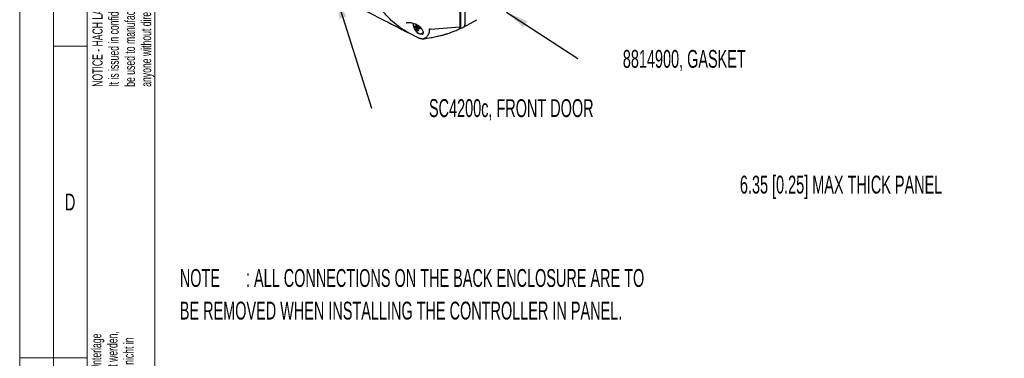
# Model space of a CAD drawing. Header units: millimetres. Extents: x 0 to 1680, y 0 to 1188.
# Tile 9 of 40: x 0 to 583, y 594 to 794. Entities that reach past the tile are written whole.
import ezdxf

# ---------------------------------------------------------------- set-up
doc = ezdxf.new("R2010")
doc.units = ezdxf.units.MM
doc.header["$LTSCALE"] = 4
doc.layers.add('FORMAT', color=7, linetype='Continuous')
doc.styles.add('SLDTEXTSTYLE0', font='TXT', dxfattribs={"width": 0.605})
doc.styles.add('SLDTEXTSTYLE1', font='TXT', dxfattribs={"width": 0.638186})
doc.dimstyles.new('SLDDIMSTYLE0', dxfattribs={"dimtxt": 0.18, "dimasz": 13.208, "dimexe": 0, "dimexo": 0.0625, "dimgap": 0, "dimtad": 0, "dimtih": 1, "dimtoh": 1, "dimdec": 0, "dimrnd": 1e-09, "dimzin": 0, "dimdsep": 46, "dimtxsty": 'Standard', "dimsah": 1, "dimcen": 0.09, "dimadec": 0, "dimazin": 0, "dimtfac": 13.208, "dimtdec": 0, "dimtofl": 0, "dimtmove": 0, "dimatfit": 3, "dimfxl": 1, "dimfrac": 2, "dimtolj": 1, "dimtzin": 0, "dimarcsym": 0})

# ---------------------------------------------------------------- blocks, each defined once
blk = doc.blocks.new('SW_NOTE_0')
at = {"layer": 'FORMAT', "color": 0, "attachment_point": 1, "style": 'SLDTEXTSTYLE0'}
for s, insert, char_height in [('NOTE', (0, 13.64), 10.583), (': ALL CONNECTIONS ON THE BACK ENCLOSURE ARE TO', (39.2, 13.64), 10.5833), ('BE REMOVED WHEN INSTALLING THE CONTROLLER IN PANEL.', (0, -5.7), 10.5833)]:
    blk.add_mtext(s, dxfattribs=dict(at, insert=insert, char_height=char_height))
blk = doc.blocks.new('SW_NOTE_8')
at = {"color": 0, "linetype": 'Continuous', "lineweight": 0, "char_height": 6, "attachment_point": 1, "rotation": 90, "style": 'SLDTEXTSTYLE1'}
for s, insert in [('weder vervielfältigt noch Dritten zugänglich gemacht werden,', (1.87, 0)), ('Ohne unsere  vorherige  Zustimmung  darf  diese  Unterlage', (-7.73, 0)), ('und  sie darf durch den Empfänger oder Dritte auch nicht in', (11.47, 0)), ('anderer Weise mißbräuchlich verwertet werden.', (21.07, 0))]:
    blk.add_mtext(s, dxfattribs=dict(at, insert=insert))
blk = doc.blocks.new('SW_NOTE_9')
at = {"color": 0, "linetype": 'Continuous', "lineweight": 0, "char_height": 6, "attachment_point": 1, "rotation": 90, "style": 'SLDTEXTSTYLE1'}
for s, insert in [('NOTICE - HACH LANGE GmbH claims proprietary rights in the information disclosed on this drawing.', (-7.73, 0)), ('be used to manufacture anything, whether or not shown here on, reproduced or disclosed to', (11.47, 0)), ('It is issued in confidence for engeneering information only and may not in whole or a part,', (1.87, 0)), ('anyone without direct permission from HACH LANGE GmbH.', (21.07, 0))]:
    blk.add_mtext(s, dxfattribs=dict(at, insert=insert))
blk = doc.blocks.new('SW_NOTE_14')
at = {"layer": 'FORMAT', "color": 0, "insert": (-99.55, 5.63), "char_height": 10.5833, "attachment_point": 2, "style": 'SLDTEXTSTYLE0'}
blk.add_mtext('6.35 [0.25] MAX THICK PANEL', dxfattribs=at)
blk = doc.blocks.new('SW_NOTE_18')
at = {"layer": 'FORMAT', "color": 0, "insert": (62.98, 5.06), "char_height": 10.5833, "attachment_point": 2, "style": 'SLDTEXTSTYLE0'}
blk.add_mtext('8814900, GASKET', dxfattribs=at)
blk = doc.blocks.new('SW_NOTE_19')
at = {"layer": 'FORMAT', "color": 0, "insert": (82.89, 5.33), "char_height": 10.5833, "attachment_point": 2, "style": 'SLDTEXTSTYLE0'}
blk.add_mtext('SC4200c, FRONT DOOR', dxfattribs=at)

msp = doc.modelspace()

# ---------------------------------------------------------------- linework, layer by layer
at = {"color": 7, "linetype": 'Continuous', "lineweight": 18}
for p, q in [((0, 1188), (0, 0)), ((20, 1168), (20, 20)), ((80, 1148), (80, 40)), ((40, 963.33), (40, 778.67)), ((40, 778.67), (20, 778.67)), ((40, 778.67), (40, 594)), ((20, 594), (0, 594)), ((40, 594), (20, 594)), ((40, 594), (40, 409.33))]:
    msp.add_line(p, q, dxfattribs=at)
at = {"color": 7, "linetype": 'Continuous', "lineweight": 25}
for p, q in [((261.41, 790.45), (261.41, 910.22)), ((263.65, 911.36), (263.65, 791.36)), ((260.77, 909.74), (260.77, 790.2)), ((262.96, 789.85), (270.83, 794.34)), ((235.84, 790.25), (234.11, 789.83)), ((234.82, 789.48), (234.11, 789.83)), ((234.7, 790.41), (235.64, 790.7)), ((234.93, 790.69), (234.95, 791.6)), ((235.64, 790.97), (234.93, 790.69)), ((235.53, 787.9), (236.02, 788.29)), ((235.85, 788.83), (236.19, 787.75)), ((235.96, 790.04), (237.04, 789.87)), ((236.08, 789.11), (237.05, 789.8)), ((243.47, 788.82), (243.46, 788.82)), ((243.47, 788.82), (260.77, 790.2)), ((260.59, 788.87), (262.83, 789.78)), ((230.13, 786.69), (230.13, 786.69)), ((230.14, 786.68), (235.95, 783.78)), ((238.74, 786.12), (238.94, 786.22))]:
    msp.add_line(p, q, dxfattribs=at)
at = {"color": 7, "linetype": 'Continuous', "lineweight": 25, "flags": 128}
for points in [[(233.16, 792.37), (233.15, 792.31), (233.17, 791.18)], [(233.17, 791.18), (233.45, 789.97), (233.97, 788.78), (234.68, 787.71), (235.52, 786.85), (236.43, 786.26), (237.33, 785.99), (238.16, 786.07), (238.84, 786.49), (239, 786.68)]]:
    msp.add_lwpolyline(points, dxfattribs=at)
at = {"color": 7, "linetype": 'Continuous', "lineweight": 25}
for centre, radius, start, end in [((235.15, 790.28), 0.471, 118.24349, 163.5327), ((236.23, 790.17), 1.56, 206.10351, 226.26706), ((234.56, 789.36), 1.56, 26.10351, 46.26706), ((235.63, 789.25), 0.471, 298.24349, 343.5327)]:
    msp.add_arc(centre, radius, start, end, dxfattribs=at)
msp.add_ellipse((259.39, 791.46), major_axis=(-1.28, 2.55), ratio=0.611232, start_param=2.715901, end_param=4.026301, dxfattribs=at)
for points, knots in [([(155.26, 824.13), (155.31, 824.1), (155.61, 823.96), (157.17, 823.19), (161.4, 821.12), (168.13, 817.88), (179.06, 812.52), (192.34, 805.81), (208.38, 797.87), (220.28, 791.74), (227.45, 788.06), (229.24, 787.14), (229.71, 786.9), (229.89, 786.82), (230.01, 786.75), (230.09, 786.71), (230.13, 786.69)], [0, 0, 0, 0, 0.00234, 0.011783, 0.06292, 0.172219, 0.281431, 0.500001, 0.704767, 0.923275, 0.977924, 0.991586, 0.995002, 0.996709, 0.998417, 1, 1, 1, 1]), ([(230.13, 786.69), (228.57, 787.6), (225.37, 789.47), (221.34, 792.8), (217.88, 796.16), (214.96, 799.41), (213.17, 801.77), (212.27, 802.96)], [0, 0, 0, 0, 0.228923, 0.470042, 0.642029, 0.818694, 1, 1, 1, 1]), ([(228.98, 792.43), (228.99, 792.44), (229.06, 792.49), (229.5, 792.62), (230.2, 792.71), (230.77, 792.69), (231.06, 792.68)], [0, 0, 0, 0, 0.062767, 0.357033, 0.682337, 1, 1, 1, 1]), ([(231.06, 792.69), (231.46, 792.65), (232.29, 792.56), (233.62, 792.18), (234.97, 791.63), (236.17, 790.9), (236.94, 790.36), (237.2, 790.05), (237.21, 790.05)], [0, 0, 0, 0, 0.187799, 0.386001, 0.595672, 0.809773, 0.998129, 1, 1, 1, 1]), ([(233.17, 792.28), (233.15, 792.14), (233.1, 791.8), (233.14, 791.42), (233.17, 791.2)], [0, 0, 0, 0, 0.411352, 1, 1, 1, 1]), ([(233.17, 791.2), (233.2, 791), (233.29, 790.42), (233.62, 789.44), (234.19, 788.34), (234.92, 787.37), (235.76, 786.6), (236.68, 786.07), (237.61, 785.87), (238.3, 785.89), (238.6, 786.09), (238.66, 786.12)], [0, 0, 0, 0, 0.067738, 0.195658, 0.323665, 0.451934, 0.580797, 0.710656, 0.841084, 0.968773, 1, 1, 1, 1]), ([(233.96, 790.73), (234.18, 790.63), (234.41, 790.52), (234.69, 790.41), (234.7, 790.41)], [0, 0, 0, 0, 0.959689, 1, 1, 1, 1]), ([(234.11, 789.83), (234.09, 789.91), (234.06, 790.07), (234.01, 790.36), (233.98, 790.59), (233.96, 790.73)], [0, 0, 0, 0, 0.265077, 0.530153, 1, 1, 1, 1]), ([(235.96, 790.05), (235.85, 790), (235.46, 789.83), (235.09, 789.63), (234.82, 789.48)], [0, 0, 0, 0, 0.288937, 1, 1, 1, 1]), ([(235.15, 789.04), (235.64, 789.25), (236.25, 789.51), (236.86, 789.78), (236.97, 789.83)], [0, 0, 0, 0, 0.814884, 1, 1, 1, 1]), ([(235.53, 787.9), (235.39, 788.26), (235.24, 788.63), (235.15, 789.02), (235.15, 789.04)], [0, 0, 0, 0, 0.959689, 1, 1, 1, 1]), ([(236.19, 787.75), (236.13, 787.76), (236.01, 787.78), (235.78, 787.83), (235.63, 787.88), (235.53, 787.9)], [0, 0, 0, 0, 0.265077, 0.530153, 1, 1, 1, 1]), ([(235.64, 791.19), (235.63, 790.97), (235.63, 790.73), (235.64, 790.5), (235.64, 790.49)], [0, 0, 0, 0, 0.92467, 1, 1, 1, 1]), ([(235.92, 783.8), (236.28, 783.64), (237.34, 783.17), (239.05, 782.96), (240.27, 783.41), (241.23, 784.22), (242.29, 785.31), (242.8, 787.21), (242.85, 788.49), (242.87, 788.86)], [0, 0, 0, 0, 0.102235, 0.296776, 0.491802, 0.515511, 0.706644, 0.916829, 1, 1, 1, 1]), ([(237.2, 788.98), (236.83, 789.01), (236.45, 789.04), (236.1, 789.11), (236.08, 789.11)], [0, 0, 0, 0, 0.959683, 1, 1, 1, 1]), ([(237.04, 789.87), (237.05, 789.79), (237.08, 789.63), (237.13, 789.33), (237.17, 789.12), (237.2, 788.98)], [0, 0, 0, 0, 0.2650775, 0.5301533, 1, 1, 1, 1]), ([(237.18, 790.03), (237.39, 789.84), (237.91, 789.35), (238.48, 788.47), (238.9, 787.52), (239.03, 786.69), (238.94, 786.08), (238.76, 785.73), (238.59, 785.63), (238.51, 785.59)], [0, 0, 0, 0, 0.102635, 0.264656, 0.421313, 0.570587, 0.721522, 0.871682, 1, 1, 1, 1]), ([(239.41, 783.01), (240.8, 783.24), (243.31, 783.65), (246.57, 784.3), (249.05, 784.87), (250.75, 785.31), (251.92, 785.64), (252.81, 785.91), (253.88, 786.24), (255.38, 786.75), (257.48, 787.52), (259.06, 788.18), (259.95, 788.55)], [0, 0, 0, 0, 0.18217, 0.329932, 0.444727, 0.531592, 0.579286, 0.619025, 0.665498, 0.744225, 0.855707, 1, 1, 1, 1]), ([(242.87, 788.86), (242.86, 788.86), (242.86, 788.87), (242.86, 788.88), (242.86, 788.89)], [0, 0, 0, 0, 0.5774268, 1, 1, 1, 1]), ([(242.87, 788.86), (242.87, 788.87), (242.87, 788.88), (242.87, 788.89), (242.87, 788.89)], [0, 0, 0, 0, 0.998296, 1, 1, 1, 1]), ([(243.46, 788.82), (243.38, 788.8), (243.24, 788.76), (243.06, 788.76), (242.96, 788.78), (242.9, 788.81), (242.87, 788.84), (242.87, 788.85), (242.87, 788.86)], [0, 0, 0, 0, 0.443528, 0.700246, 0.812564, 0.926138, 0.977817, 1, 1, 1, 1]), ([(260.77, 790.2), (260.75, 789.92), (260.7, 789.36), (260.38, 788.79), (260.06, 788.65), (259.93, 788.59)], [0, 0, 0, 0, 0.371479, 0.742778, 1, 1, 1, 1]), ([(263.65, 791.36), (263.64, 791.19), (263.62, 790.87), (263.46, 790.34), (263.2, 789.92), (262.9, 789.85), (262.81, 789.83)], [0, 0, 0, 0, 0.219704, 0.433583, 0.842085, 1, 1, 1, 1]), ([(236.17, 783.68), (236.31, 783.62), (236.83, 783.37), (237.8, 783.09), (238.83, 782.94), (239.4, 783.05), (239.6, 783.09)], [0, 0, 0, 0, 0.130165, 0.482167, 0.811292, 1, 1, 1, 1])]:
    msp.add_open_spline(points, degree=3, knots=knots, dxfattribs=at)

# ---------------------------------------------------------------- block references
at = {"color": 7, "linetype": 'Continuous', "lineweight": 0}
for name, p in [('SW_NOTE_9', (50.83, 754.58)), ('SW_NOTE_8', (50.08, 471.68))]:
    msp.add_blockref(name, p, dxfattribs=at)
at = {"layer": 'FORMAT'}
for name, p in [('SW_NOTE_18', (330.78, 771.37)), ('SW_NOTE_19', (208.37, 741.91)), ('SW_NOTE_14', (586.23, 696.27)), ('SW_NOTE_0', (94.87, 632.91))]:
    msp.add_blockref(name, p, dxfattribs=at)

# ---------------------------------------------------------------- texts
at = {"color": 7, "linetype": 'Continuous', "lineweight": 0, "insert": (29.88, 691.27), "char_height": 10, "attachment_point": 2, "style": 'SLDTEXTSTYLE1'}
msp.add_mtext('D', dxfattribs=at)

# ---------------------------------------------------------------- leaders
at = {"layer": 'FORMAT'}
for points in [[(187.61, 808.21), (208.37, 741.91)], [(288.5, 798.86), (330.78, 771.37)]]:
    msp.add_leader(points, dimstyle='SLDDIMSTYLE0', dxfattribs=at)

doc.saveas('drawing.dxf')
